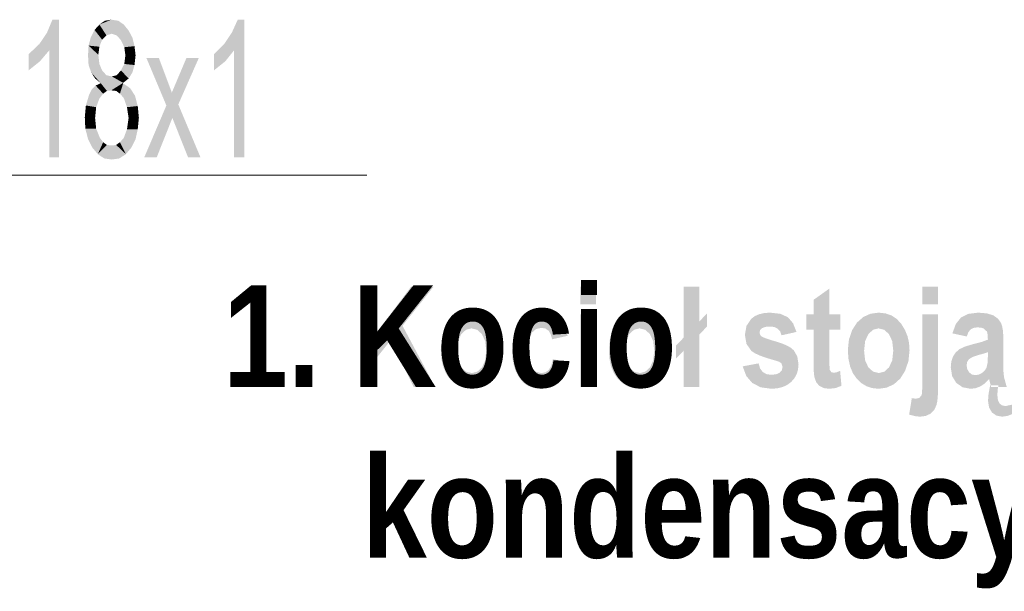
# Model space of a CAD drawing. Header units: millimetres. Extents: x -2626 to 2068, y -6169 to 7214.
# Tile 120 of 144: x -353 to -207, y -4541 to -4456. Entities that reach past the tile are written whole.
import ezdxf

# ---------------------------------------------------------------- set-up
doc = ezdxf.new("R2010")
doc.units = ezdxf.units.MM
doc.layers.get('0').update_dxf_attribs({"color": 252})

msp = doc.modelspace()

# ---------------------------------------------------------------- hatches: boundary and pattern name
h = msp.add_hatch(color=7)
h.dxf.hatch_style = 2
h.paths.add_polyline_path([(-347.17, -4476.79), (-348.61, -4476.79), (-348.61, -4460.88), (-349.98, -4462.49), (-351.67, -4463.85), (-351.67, -4461.44), (-350.06, -4459.91), (-348.93, -4458.23), (-348.13, -4456.3), (-347.17, -4456.3)])
h = msp.add_hatch(color=7)
h.dxf.hatch_style = 2
h.paths.add_polyline_path([(-341.14, -4457.02), (-340.34, -4456.46), (-339.37, -4456.3)])
h = msp.add_hatch(color=7)
h.dxf.hatch_style = 2
h.paths.add_polyline_path([(-341.14, -4457.02), (-339.37, -4456.3), (-339.29, -4458.39)])
h = msp.add_hatch(color=7)
h.dxf.hatch_style = 2
h.paths.add_polyline_path([(-339.37, -4456.3), (-338.33, -4456.46), (-337.52, -4457.02)])
h = msp.add_hatch(color=7)
h.dxf.hatch_style = 2
h.paths.add_polyline_path([(-339.37, -4456.3), (-337.52, -4457.02), (-338.57, -4458.63)])
h = msp.add_hatch(color=7)
h.dxf.hatch_style = 2
h.paths.add_polyline_path([(-339.37, -4456.3), (-338.57, -4458.63), (-339.29, -4458.39)])
h = msp.add_hatch(color=7)
h.dxf.hatch_style = 2
h.paths.add_polyline_path([(-319.61, -4476.79), (-321.13, -4476.79), (-321.13, -4460.88), (-322.42, -4462.49), (-324.11, -4463.85), (-324.11, -4461.44), (-322.58, -4459.91), (-321.45, -4458.23), (-320.57, -4456.3), (-319.61, -4456.3)])
h = msp.add_hatch(color=7)
h.dxf.hatch_style = 2
h.paths.add_polyline_path([(-342.75, -4460.16), (-342.43, -4458.95), (-341.86, -4457.83)])
h = msp.add_hatch(color=7)
h.dxf.hatch_style = 2
h.paths.add_polyline_path([(-342.75, -4460.16), (-341.86, -4457.83), (-340.74, -4459.27)])
h = msp.add_hatch(color=7)
h.dxf.hatch_style = 2
h.paths.add_polyline_path([(-341.86, -4457.83), (-341.14, -4457.02), (-340.1, -4458.63)])
h = msp.add_hatch(color=7)
h.dxf.hatch_style = 2
h.paths.add_polyline_path([(-341.86, -4457.83), (-340.1, -4458.63), (-340.74, -4459.27)])
h = msp.add_hatch(color=7)
h.dxf.hatch_style = 2
h.paths.add_polyline_path([(-341.14, -4457.02), (-339.29, -4458.39), (-340.1, -4458.63)])
h = msp.add_hatch(color=7)
h.dxf.hatch_style = 2
h.paths.add_polyline_path([(-337.52, -4457.02), (-337.93, -4459.35), (-338.57, -4458.63)])
h = msp.add_hatch(color=7)
h.dxf.hatch_style = 2
h.paths.add_polyline_path([(-337.52, -4457.02), (-336.8, -4457.91), (-337.93, -4459.35)])
h = msp.add_hatch(color=7)
h.dxf.hatch_style = 2
h.paths.add_polyline_path([(-336.8, -4457.91), (-337.44, -4460.4), (-337.93, -4459.35)])
h = msp.add_hatch(color=7)
h.dxf.hatch_style = 2
h.paths.add_polyline_path([(-336.8, -4457.91), (-335.92, -4460.24), (-337.44, -4460.4)])
h = msp.add_hatch(color=7)
h.dxf.hatch_style = 2
h.paths.add_polyline_path([(-336.8, -4457.91), (-336.24, -4458.95), (-335.92, -4460.24)])
h = msp.add_hatch(color=7)
h.dxf.hatch_style = 2
h.paths.add_polyline_path([(-342.75, -4460.16), (-340.74, -4459.27), (-341.14, -4460.32)])
h = msp.add_hatch(color=7)
h.dxf.hatch_style = 2
h.paths.add_polyline_path([(-340.98, -4465.7), (-342.83, -4461.6), (-342.75, -4460.16)])
h = msp.add_hatch(color=7)
h.dxf.hatch_style = 2
h.paths.add_polyline_path([(-342.75, -4460.16), (-340.02, -4466.9), (-340.98, -4465.7)])
h = msp.add_hatch(color=7)
h.dxf.hatch_style = 2
h.paths.add_polyline_path([(-340.02, -4466.9), (-342.75, -4460.16), (-341.14, -4462.89)])
h = msp.add_hatch(color=7)
h.dxf.hatch_style = 2
h.paths.add_polyline_path([(-342.75, -4460.16), (-341.3, -4461.52), (-341.14, -4462.89)])
h = msp.add_hatch(color=7)
h.dxf.hatch_style = 2
h.paths.add_polyline_path([(-342.75, -4460.16), (-341.14, -4460.32), (-341.3, -4461.52)])
h = msp.add_hatch(color=7)
h.dxf.hatch_style = 2
h.paths.add_polyline_path([(-335.92, -4460.24), (-337.28, -4461.6), (-337.44, -4460.4)])
h = msp.add_hatch(color=7)
h.dxf.hatch_style = 2
h.paths.add_polyline_path([(-335.92, -4460.24), (-335.76, -4461.6), (-337.28, -4461.6)])
h = msp.add_hatch(color=7)
h.dxf.hatch_style = 2
h.paths.add_polyline_path([(-340.98, -4465.7), (-342.75, -4463.05), (-342.83, -4461.6)])
h = msp.add_hatch(color=7)
h.dxf.hatch_style = 2
h.paths.add_polyline_path([(-335.76, -4461.6), (-335.92, -4463.05), (-337.44, -4462.89)])
h = msp.add_hatch(color=7)
h.dxf.hatch_style = 2
h.paths.add_polyline_path([(-335.76, -4461.6), (-337.44, -4462.89), (-337.28, -4461.6)])
h = msp.add_hatch(color=7)
h.dxf.hatch_style = 2
h.paths.add_polyline_path([(-326.11, -4476.79), (-327.96, -4476.79), (-330.29, -4470.92), (-332.62, -4476.79), (-334.47, -4476.79), (-331.18, -4469.07), (-334.15, -4462), (-332.3, -4462), (-330.94, -4465.62), (-330.37, -4467.15), (-328.2, -4462), (-326.36, -4462), (-329.41, -4468.91)])
h = msp.add_hatch(color=7)
h.dxf.hatch_style = 2
h.paths.add_polyline_path([(-340.98, -4465.7), (-342.35, -4464.17), (-342.75, -4463.05)])
h = msp.add_hatch(color=7)
h.dxf.hatch_style = 2
h.paths.add_polyline_path([(-340.02, -4466.9), (-341.14, -4462.89), (-340.74, -4463.85)])
h = msp.add_hatch(color=7)
h.dxf.hatch_style = 2
h.paths.add_polyline_path([(-335.92, -4463.05), (-337.93, -4463.85), (-337.44, -4462.89)])
h = msp.add_hatch(color=7)
h.dxf.hatch_style = 2
h.paths.add_polyline_path([(-335.92, -4463.05), (-336.8, -4465.06), (-337.93, -4463.85)])
h = msp.add_hatch(color=7)
h.dxf.hatch_style = 2
h.paths.add_polyline_path([(-335.92, -4463.05), (-336.24, -4464.17), (-336.8, -4465.06)])
h = msp.add_hatch(color=7)
h.dxf.hatch_style = 2
h.paths.add_polyline_path([(-340.98, -4465.7), (-341.78, -4465.06), (-342.35, -4464.17)])
h = msp.add_hatch(color=7)
h.dxf.hatch_style = 2
h.paths.add_polyline_path([(-340.02, -4466.9), (-340.74, -4463.85), (-340.1, -4464.57)])
h = msp.add_hatch(color=7)
h.dxf.hatch_style = 2
h.paths.add_polyline_path([(-340.1, -4464.57), (-339.29, -4464.74), (-339.37, -4466.82)])
h = msp.add_hatch(color=7)
h.dxf.hatch_style = 2
h.paths.add_polyline_path([(-340.1, -4464.57), (-339.37, -4466.82), (-340.02, -4466.9)])
h = msp.add_hatch(color=7)
h.dxf.hatch_style = 2
h.paths.add_polyline_path([(-337.61, -4465.7), (-339.37, -4466.82), (-339.29, -4464.74)])
h = msp.add_hatch(color=7)
h.dxf.hatch_style = 2
h.paths.add_polyline_path([(-337.61, -4465.7), (-339.29, -4464.74), (-338.57, -4464.57)])
h = msp.add_hatch(color=7)
h.dxf.hatch_style = 2
h.paths.add_polyline_path([(-336.8, -4465.06), (-338.57, -4464.57), (-337.93, -4463.85)])
h = msp.add_hatch(color=7)
h.dxf.hatch_style = 2
h.paths.add_polyline_path([(-336.8, -4465.06), (-337.61, -4465.7), (-338.57, -4464.57)])
h = msp.add_hatch(color=7)
h.dxf.hatch_style = 2
h.paths.add_polyline_path([(-343.15, -4469.07), (-342.27, -4466.66), (-341.7, -4466.1)])
h = msp.add_hatch(color=7)
h.dxf.hatch_style = 2
h.paths.add_polyline_path([(-343.15, -4469.07), (-341.7, -4466.1), (-341.14, -4468.03)])
h = msp.add_hatch(color=7)
h.dxf.hatch_style = 2
h.paths.add_polyline_path([(-343.15, -4469.07), (-342.67, -4467.47), (-342.27, -4466.66)])
h = msp.add_hatch(color=7)
h.dxf.hatch_style = 2
h.paths.add_polyline_path([(-341.7, -4466.1), (-340.98, -4465.78), (-340.58, -4467.31)])
h = msp.add_hatch(color=7)
h.dxf.hatch_style = 2
h.paths.add_polyline_path([(-341.7, -4466.1), (-340.58, -4467.31), (-341.14, -4468.03)])
h = msp.add_hatch(color=7)
h.dxf.hatch_style = 2
h.paths.add_polyline_path([(-340.02, -4466.9), (-340.98, -4465.78), (-340.98, -4465.7)])
h = msp.add_hatch(color=7)
h.dxf.hatch_style = 2
h.paths.add_polyline_path([(-340.02, -4466.9), (-340.58, -4467.31), (-340.98, -4465.78)])
h = msp.add_hatch(color=7)
h.dxf.hatch_style = 2
h.paths.add_polyline_path([(-337.61, -4465.7), (-338.65, -4466.9), (-339.37, -4466.82)])
h = msp.add_hatch(color=7)
h.dxf.hatch_style = 2
h.paths.add_polyline_path([(-338.65, -4466.9), (-337.61, -4465.7), (-337.61, -4465.78)])
h = msp.add_hatch(color=7)
h.dxf.hatch_style = 2
h.paths.add_polyline_path([(-338.09, -4467.31), (-338.65, -4466.9), (-337.61, -4465.78)])
h = msp.add_hatch(color=7)
h.dxf.hatch_style = 2
h.paths.add_polyline_path([(-337.61, -4465.78), (-337.52, -4467.95), (-338.09, -4467.31)])
h = msp.add_hatch(color=7)
h.dxf.hatch_style = 2
h.paths.add_polyline_path([(-337.61, -4465.78), (-336.56, -4466.5), (-335.84, -4467.63)])
h = msp.add_hatch(color=7)
h.dxf.hatch_style = 2
h.paths.add_polyline_path([(-337.61, -4465.78), (-335.84, -4467.63), (-335.44, -4469.15)])
h = msp.add_hatch(color=7)
h.dxf.hatch_style = 2
h.paths.add_polyline_path([(-337.61, -4465.78), (-335.44, -4469.15), (-337.04, -4469.32)])
h = msp.add_hatch(color=7)
h.dxf.hatch_style = 2
h.paths.add_polyline_path([(-337.61, -4465.78), (-337.04, -4469.32), (-337.52, -4467.95)])
h = msp.add_hatch(color=7)
h.dxf.hatch_style = 2
h.paths.add_polyline_path([(-343.15, -4469.07), (-341.14, -4468.03), (-341.62, -4469.32)])
h = msp.add_hatch(color=7)
h.dxf.hatch_style = 2
h.paths.add_polyline_path([(-343.31, -4470.84), (-343.15, -4469.07), (-341.62, -4469.32)])
h = msp.add_hatch(color=7)
h.dxf.hatch_style = 2
h.paths.add_polyline_path([(-343.31, -4470.84), (-341.62, -4469.32), (-341.78, -4470.92)])
h = msp.add_hatch(color=7)
h.dxf.hatch_style = 2
h.paths.add_polyline_path([(-335.44, -4469.15), (-336.8, -4470.92), (-337.04, -4469.32)])
h = msp.add_hatch(color=7)
h.dxf.hatch_style = 2
h.paths.add_polyline_path([(-335.44, -4469.15), (-335.27, -4470.92), (-336.8, -4470.92)])
h = msp.add_hatch(color=7)
h.dxf.hatch_style = 2
h.paths.add_polyline_path([(-343.23, -4472.53), (-343.31, -4470.84), (-341.78, -4470.92)])
h = msp.add_hatch(color=7)
h.dxf.hatch_style = 2
h.paths.add_polyline_path([(-343.23, -4472.53), (-341.78, -4470.92), (-341.62, -4472.53)])
h = msp.add_hatch(color=7)
h.dxf.hatch_style = 2
h.paths.add_polyline_path([(-335.27, -4470.92), (-335.44, -4472.61), (-337.04, -4472.61)])
h = msp.add_hatch(color=7)
h.dxf.hatch_style = 2
h.paths.add_polyline_path([(-335.27, -4470.92), (-337.04, -4472.61), (-336.8, -4470.92)])
h = msp.add_hatch(color=7)
h.dxf.hatch_style = 2
h.paths.add_polyline_path([(-341.38, -4476.31), (-342.83, -4474.06), (-343.23, -4472.53)])
h = msp.add_hatch(color=7)
h.dxf.hatch_style = 2
h.paths.add_polyline_path([(-341.38, -4476.31), (-343.23, -4472.53), (-341.62, -4472.53)])
h = msp.add_hatch(color=7)
h.dxf.hatch_style = 2
h.paths.add_polyline_path([(-341.38, -4476.31), (-341.62, -4472.53), (-341.06, -4473.9)])
h = msp.add_hatch(color=7)
h.dxf.hatch_style = 2
h.paths.add_polyline_path([(-335.44, -4472.61), (-337.2, -4476.31), (-337.52, -4473.9)])
h = msp.add_hatch(color=7)
h.dxf.hatch_style = 2
h.paths.add_polyline_path([(-335.44, -4472.61), (-337.52, -4473.9), (-337.04, -4472.61)])
h = msp.add_hatch(color=7)
h.dxf.hatch_style = 2
h.paths.add_polyline_path([(-335.44, -4472.61), (-336.4, -4475.34), (-337.2, -4476.31)])
h = msp.add_hatch(color=7)
h.dxf.hatch_style = 2
h.paths.add_polyline_path([(-335.44, -4472.61), (-335.76, -4474.06), (-336.4, -4475.34)])
h = msp.add_hatch(color=7)
h.dxf.hatch_style = 2
h.paths.add_polyline_path([(-341.38, -4476.31), (-342.19, -4475.34), (-342.83, -4474.06)])
h = msp.add_hatch(color=7)
h.dxf.hatch_style = 2
h.paths.add_polyline_path([(-341.38, -4476.31), (-341.06, -4473.9), (-340.58, -4474.54)])
h = msp.add_hatch(color=7)
h.dxf.hatch_style = 2
h.paths.add_polyline_path([(-337.2, -4476.31), (-338.09, -4474.54), (-337.52, -4473.9)])
h = msp.add_hatch(color=7)
h.dxf.hatch_style = 2
h.paths.add_polyline_path([(-341.38, -4476.31), (-340.58, -4474.54), (-340.02, -4474.94)])
h = msp.add_hatch(color=7)
h.dxf.hatch_style = 2
h.paths.add_polyline_path([(-340.02, -4474.94), (-340.42, -4476.95), (-341.38, -4476.31)])
h = msp.add_hatch(color=7)
h.dxf.hatch_style = 2
h.paths.add_polyline_path([(-340.02, -4474.94), (-339.29, -4477.11), (-340.42, -4476.95)])
h = msp.add_hatch(color=7)
h.dxf.hatch_style = 2
h.paths.add_polyline_path([(-340.02, -4474.94), (-339.29, -4475.02), (-339.29, -4477.11)])
h = msp.add_hatch(color=7)
h.dxf.hatch_style = 2
h.paths.add_polyline_path([(-337.2, -4476.31), (-339.29, -4475.02), (-338.65, -4474.94)])
h = msp.add_hatch(color=7)
h.dxf.hatch_style = 2
h.paths.add_polyline_path([(-337.2, -4476.31), (-339.29, -4477.11), (-339.29, -4475.02)])
h = msp.add_hatch(color=7)
h.dxf.hatch_style = 2
h.paths.add_polyline_path([(-337.2, -4476.31), (-338.65, -4474.94), (-338.09, -4474.54)])
h = msp.add_hatch(color=7)
h.dxf.hatch_style = 2
h.paths.add_polyline_path([(-337.2, -4476.31), (-338.17, -4476.95), (-339.29, -4477.11)])
h = msp.add_hatch(color=7)
h.dxf.hatch_style = 2
h.paths.add_polyline_path([(-302.26, -4510.98), (-302.26, -4496.03), (-299.79, -4496.03), (-299.79, -4502.66), (-294.79, -4496.03), (-291.45, -4496.03), (-296.07, -4501.85), (-291.21, -4510.98), (-294.41, -4510.98), (-297.79, -4503.96), (-299.79, -4506.46), (-299.79, -4510.98)])
h = msp.add_hatch(color=7)
h.paths.add_polyline_path([(-269.65, -4498.68), (-269.65, -4496.03), (-267.29, -4496.03), (-267.29, -4498.68)])
h.paths.add_polyline_path([(-269.65, -4510.98), (-269.65, -4500.14), (-267.29, -4500.14), (-267.29, -4510.98)])
h = msp.add_hatch(color=7)
h.dxf.hatch_style = 2
h.paths.add_polyline_path([(-254.28, -4503.63), (-254.28, -4496.03), (-251.92, -4496.03), (-251.92, -4501.19), (-250.78, -4500.01), (-250.78, -4501.95), (-251.92, -4503.14), (-251.92, -4510.98), (-254.28, -4510.98), (-254.28, -4505.57), (-255.42, -4506.76), (-255.42, -4504.82)])
h = msp.add_hatch(color=7)
h.paths.add_polyline_path([(-218.79, -4498.68), (-218.79, -4496.03), (-216.43, -4496.03), (-216.43, -4498.68)])
h.paths.add_polyline_path([(-216.43, -4500.14), (-216.43, -4510.64), (-216.44, -4511.66), (-216.49, -4512.51), (-216.57, -4513.18), (-216.68, -4513.67), (-217.02, -4514.4), (-217.55, -4514.93), (-218.26, -4515.27), (-219.11, -4515.38), (-219.87, -4515.3), (-220.74, -4515.07), (-220.34, -4512.62), (-219.76, -4512.71), (-219.24, -4512.59), (-218.91, -4512.22), (-218.85, -4512.01), (-218.82, -4511.65), (-218.79, -4511.14), (-218.79, -4510.48), (-218.79, -4500.14)])
h = msp.add_hatch(color=7)
h.dxf.hatch_style = 2
h.paths.add_polyline_path([(-230.99, -4500.14), (-230.99, -4502.43), (-232.6, -4502.43), (-232.6, -4506.8), (-232.58, -4507.92), (-232.53, -4508.44), (-232.31, -4508.75), (-231.94, -4508.85), (-231.54, -4508.78), (-231, -4508.57), (-230.8, -4510.79), (-231.67, -4511.12), (-232.65, -4511.23), (-233.46, -4511.12), (-234.09, -4510.8), (-234.54, -4510.28), (-234.81, -4509.56), (-234.87, -4509.19), (-234.92, -4508.66), (-234.94, -4507.99), (-234.95, -4507.15), (-234.95, -4502.43), (-236.03, -4502.43), (-236.03, -4500.14), (-234.95, -4500.14), (-234.95, -4497.99), (-232.6, -4496.32), (-232.6, -4500.14)])
h = msp.add_hatch(color=7)
h.paths.add_polyline_path([(-290.38, -4505.41), (-290.22, -4503.89), (-289.75, -4502.51), (-289.01, -4501.37), (-288.09, -4500.55), (-287.01, -4500.06), (-285.79, -4499.9), (-284.78, -4500.01), (-283.88, -4500.32), (-283.1, -4500.85), (-282.43, -4501.58), (-281.89, -4502.46), (-281.51, -4503.4), (-281.28, -4504.42), (-281.2, -4505.5), (-281.36, -4507.09), (-281.84, -4508.52), (-282.58, -4509.7), (-283.52, -4510.55), (-284.6, -4511.06), (-285.79, -4511.23), (-286.74, -4511.13), (-287.6, -4510.85), (-288.38, -4510.38), (-289.07, -4509.72), (-289.64, -4508.88), (-290.05, -4507.89), (-290.3, -4506.73)])
h.paths.add_polyline_path([(-287.97, -4505.56), (-287.81, -4507.01), (-287.33, -4508.05), (-286.62, -4508.68), (-285.77, -4508.89), (-284.95, -4508.68), (-284.25, -4508.04), (-283.78, -4507), (-283.62, -4505.54), (-283.78, -4504.12), (-284.27, -4503.09), (-284.97, -4502.45), (-285.81, -4502.24), (-286.63, -4502.45), (-287.33, -4503.09), (-287.81, -4504.13)])
h = msp.add_hatch(color=7)
h.dxf.hatch_style = 2
h.paths.add_polyline_path([(-271.52, -4503.35), (-273.83, -4503.86), (-274.03, -4503.12), (-274.36, -4502.58), (-274.83, -4502.26), (-275.44, -4502.16), (-276.22, -4502.34), (-276.84, -4502.89), (-277.23, -4503.88), (-277.37, -4505.37), (-277.33, -4506.26), (-277.23, -4507.01), (-277.07, -4507.62), (-276.84, -4508.09), (-276.22, -4508.69), (-275.42, -4508.89), (-274.81, -4508.77), (-274.33, -4508.43), (-273.96, -4507.81), (-273.71, -4506.83), (-271.4, -4507.3), (-271.92, -4509.02), (-272.78, -4510.25), (-273.98, -4510.98), (-275.51, -4511.23), (-276.52, -4511.12), (-277.4, -4510.81), (-278.14, -4510.3), (-278.73, -4509.57), (-279.19, -4508.7), (-279.52, -4507.75), (-279.72, -4506.72), (-279.78, -4505.59), (-279.71, -4504.29), (-279.49, -4503.14), (-279.11, -4502.17), (-278.59, -4501.36), (-277.95, -4500.72), (-277.22, -4500.27), (-276.4, -4499.99), (-275.48, -4499.9), (-274.06, -4500.11), (-272.93, -4500.73), (-272.09, -4501.8)])
h = msp.add_hatch(color=7)
h.paths.add_polyline_path([(-265.39, -4505.41), (-265.24, -4503.89), (-264.76, -4502.51), (-264.03, -4501.37), (-263.11, -4500.55), (-262.03, -4500.06), (-260.81, -4499.9), (-259.8, -4500.01), (-258.9, -4500.32), (-258.12, -4500.85), (-257.45, -4501.58), (-256.91, -4502.46), (-256.53, -4503.4), (-256.3, -4504.42), (-256.22, -4505.5), (-256.38, -4507.09), (-256.86, -4508.52), (-257.6, -4509.7), (-258.54, -4510.55), (-259.62, -4511.06), (-260.8, -4511.23), (-261.75, -4511.13), (-262.62, -4510.85), (-263.39, -4510.38), (-264.09, -4509.72), (-264.66, -4508.88), (-265.07, -4507.89), (-265.31, -4506.73)])
h.paths.add_polyline_path([(-262.98, -4505.56), (-262.82, -4507.01), (-262.34, -4508.05), (-261.64, -4508.68), (-260.79, -4508.89), (-259.97, -4508.68), (-259.27, -4508.04), (-258.8, -4507), (-258.64, -4505.54), (-258.8, -4504.12), (-259.28, -4503.09), (-259.99, -4502.45), (-260.82, -4502.24), (-261.65, -4502.45), (-262.35, -4503.09), (-262.83, -4504.13)])
h = msp.add_hatch(color=7)
h.dxf.hatch_style = 2
h.paths.add_polyline_path([(-245.49, -4507.89), (-243.13, -4507.45), (-242.9, -4508.2), (-242.51, -4508.73), (-241.96, -4509.05), (-241.24, -4509.15), (-240.5, -4509.07), (-239.98, -4508.83), (-239.66, -4508.45), (-239.56, -4507.98), (-239.74, -4507.42), (-240.03, -4507.23), (-240.51, -4507.06), (-241.82, -4506.68), (-242.88, -4506.31), (-243.66, -4505.95), (-244.19, -4505.6), (-244.92, -4504.57), (-245.16, -4503.22), (-244.93, -4501.87), (-244.21, -4500.81), (-243.67, -4500.41), (-243.03, -4500.13), (-242.28, -4499.96), (-241.42, -4499.9), (-239.89, -4500.07), (-238.77, -4500.58), (-238, -4501.47), (-237.49, -4502.77), (-239.71, -4503.27), (-239.92, -4502.69), (-240.28, -4502.29), (-240.76, -4502.04), (-241.38, -4501.96), (-242.12, -4502.02), (-242.62, -4502.21), (-242.89, -4502.5), (-242.98, -4502.86), (-242.9, -4503.19), (-242.65, -4503.45), (-242.39, -4503.59), (-241.96, -4503.76), (-241.35, -4503.96), (-240.56, -4504.19), (-239.65, -4504.48), (-238.9, -4504.8), (-238.31, -4505.14), (-237.88, -4505.52), (-237.36, -4506.44), (-237.19, -4507.61), (-237.26, -4508.37), (-237.46, -4509.05), (-237.8, -4509.66), (-238.27, -4510.2), (-238.86, -4510.65), (-239.55, -4510.97), (-240.34, -4511.16), (-241.24, -4511.23), (-242.81, -4511.01), (-244.06, -4510.37), (-244.96, -4509.32)])
h = msp.add_hatch(color=7)
h.paths.add_polyline_path([(-229.85, -4505.41), (-229.69, -4503.89), (-229.22, -4502.51), (-228.49, -4501.37), (-227.56, -4500.55), (-226.48, -4500.06), (-225.27, -4499.9), (-224.25, -4500.01), (-223.36, -4500.32), (-222.57, -4500.85), (-221.9, -4501.58), (-221.37, -4502.46), (-220.98, -4503.4), (-220.75, -4504.42), (-220.68, -4505.5), (-220.84, -4507.09), (-221.32, -4508.52), (-222.05, -4509.7), (-222.99, -4510.55), (-224.08, -4511.06), (-225.26, -4511.23), (-226.21, -4511.13), (-227.07, -4510.85), (-227.85, -4510.38), (-228.54, -4509.72), (-229.12, -4508.88), (-229.52, -4507.89), (-229.77, -4506.73)])
h.paths.add_polyline_path([(-227.44, -4505.56), (-227.28, -4507.01), (-226.8, -4508.05), (-226.09, -4508.68), (-225.25, -4508.89), (-224.42, -4508.68), (-223.73, -4508.04), (-223.25, -4507), (-223.1, -4505.54), (-223.26, -4504.12), (-223.74, -4503.09), (-224.45, -4502.45), (-225.28, -4502.24), (-226.11, -4502.45), (-226.8, -4503.09), (-227.28, -4504.13)])
h = msp.add_hatch(color=7)
h.paths.add_polyline_path([(-212.17, -4503.45), (-214.31, -4502.98), (-213.79, -4501.57), (-213.03, -4500.62), (-211.94, -4500.08), (-210.46, -4499.9), (-209.15, -4500.01), (-208.19, -4500.32), (-207.51, -4500.82), (-207.06, -4501.46), (-206.92, -4501.89), (-206.81, -4502.47), (-206.75, -4503.2), (-206.73, -4504.07), (-206.75, -4507.42), (-206.72, -4508.65), (-206.63, -4509.52), (-206.22, -4510.98), (-208.54, -4510.98), (-208.85, -4509.79), (-209.47, -4510.42), (-210.14, -4510.87), (-210.85, -4511.14), (-211.6, -4511.23), (-212.78, -4511.01), (-213.73, -4510.36), (-214.35, -4509.34), (-214.55, -4508.03), (-214.47, -4507.17), (-214.22, -4506.43), (-213.81, -4505.82), (-213.27, -4505.34), (-212.47, -4504.96), (-211.31, -4504.61), (-209.92, -4504.25), (-209.03, -4503.91), (-209.07, -4503.17), (-209.16, -4502.73), (-209.63, -4502.27), (-210.04, -4502.14), (-210.59, -4502.09), (-211.16, -4502.17), (-211.59, -4502.38), (-211.92, -4502.79)])
h.paths.add_polyline_path([(-209.03, -4505.78), (-209.61, -4505.98), (-210.43, -4506.2), (-211.33, -4506.51), (-211.86, -4506.84), (-212.11, -4507.24), (-212.2, -4507.74), (-212.1, -4508.31), (-211.82, -4508.78), (-211.41, -4509.1), (-210.89, -4509.2), (-210.39, -4509.12), (-209.9, -4508.87), (-209.48, -4508.49), (-209.22, -4508.05), (-209.08, -4507.39), (-209.03, -4506.35)])
h.paths.add_polyline_path([(-208.7, -4510.72), (-207.45, -4510.72), (-207.58, -4511.37), (-207.62, -4512.18), (-207.54, -4512.91), (-207.3, -4513.41), (-206.92, -4513.7), (-206.4, -4513.8), (-205.28, -4513.56), (-205.28, -4514.94), (-206.11, -4515.27), (-206.92, -4515.38), (-207.76, -4515.22), (-208.43, -4514.75), (-208.86, -4514), (-209.01, -4513), (-208.93, -4511.98)])

# ---------------------------------------------------------------- linework, layer by layer
at = {"color": 3, "lineweight": 0, "true_color": 0x00ff00}
msp.add_lwpolyline([(-301.37, -4479.44), (-411.93, -4479.44)], dxfattribs=at)

# ---------------------------------------------------------------- texts
at = {"color": 7, "char_height": 15.1338, "attachment_point": 1}
for s, insert in [('{\\fArialNarrow-Bold,Bold|b0|i0|c0;1. Kocio}', (-322.76, -4495.85)), ('{\\fArialNarrow-Bold,Bold|b0|i0|c0;    kondensacyjny  Q=50kW}', (-321.39, -4521.24))]:
    msp.add_mtext(s, dxfattribs=dict(at, insert=insert))

doc.saveas('drawing.dxf')
